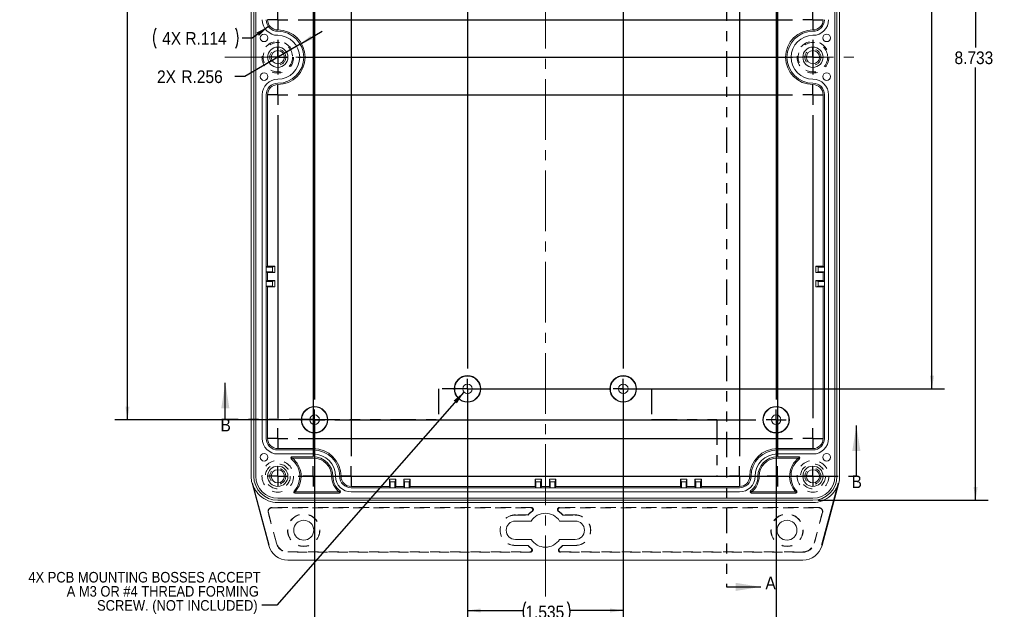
# Model space of a CAD drawing. Header units: inches. Extents: x 0.3 to 33.9, y 0.2 to 21.7.
# Tile 3 of 15: x 7.9 to 17.6, y 7.4 to 13.2. Entities that reach past the tile are written whole.
import ezdxf

# ---------------------------------------------------------------- set-up
doc = ezdxf.new("R2010")
doc.units = ezdxf.units.IN
doc.header["$MEASUREMENT"] = 0
for name, pattern in [('SLD-Center', [0.75, 0.6, -0.05, 0.05, -0.05]), ('SLD-Dashed', [0.075, 0.05, -0.025]), ('SLD-Phantom', [0.5, 0.25, -0.05, 0.05, -0.05, 0.05, -0.05]), ('SLD-Solid', [0])]:
    doc.linetypes.add(name, pattern=pattern)
doc.layers.add('SLD-0', color=7, linetype='SLD-Solid')
doc.styles.add('SLDTEXTSTYLE1', font='GOTHIC.TTF', dxfattribs={"width": 0.913})
doc.styles.get("Standard").update_dxf_attribs({"font": 'GOTHIC.TTF'})
doc.dimstyles.new('SLDDIMSTYLE1', dxfattribs={"dimtxt": 0.125, "dimasz": 0.13, "dimexe": 0, "dimexo": 0.0625, "dimgap": 0.03125, "dimtad": 0, "dimtih": 1, "dimtoh": 1, "dimdec": 3, "dimrnd": 1e-09, "dimzin": 12, "dimdsep": 46, "dimtxsty": 'SLDTEXTSTYLE1', "dimsah": 1, "dimcen": 0.09, "dimadec": 0, "dimazin": 3, "dimtfac": 1, "dimtdec": 3, "dimtofl": 0, "dimtmove": 0, "dimatfit": 3, "dimfxl": 0, "dimfrac": 2, "dimtolj": 1, "dimtzin": 12, "dimarcsym": 0})
doc.dimstyles.new('SLDDIMSTYLE2', dxfattribs={"dimtxt": 0.125, "dimasz": 0.13, "dimexe": 0, "dimexo": 0.0625, "dimgap": 0.03125, "dimtad": 0, "dimtih": 1, "dimtoh": 1, "dimdec": 3, "dimrnd": 1e-09, "dimzin": 12, "dimdsep": 46, "dimtxsty": 'SLDTEXTSTYLE1', "dimsah": 1, "dimcen": 0, "dimadec": 0, "dimazin": 3, "dimtfac": 1, "dimtdec": 3, "dimtofl": 0, "dimtmove": 0, "dimatfit": 3, "dimfxl": 0, "dimfrac": 2, "dimtolj": 1, "dimtzin": 12, "dimarcsym": 0})
doc.dimstyles.new('SLDDIMSTYLE5', dxfattribs={"dimtxt": 0.125, "dimasz": 0.13, "dimexe": 0, "dimexo": 0.0625, "dimgap": 0.03125, "dimtad": 0, "dimtih": 1, "dimtoh": 1, "dimdec": 3, "dimrnd": 1e-09, "dimzin": 12, "dimdsep": 46, "dimtxsty": 'SLDTEXTSTYLE1', "dimsah": 1, "dimcen": 0, "dimadec": 0, "dimazin": 3, "dimtfac": 1, "dimtdec": 3, "dimtofl": 0, "dimtmove": 1, "dimatfit": 3, "dimfxl": 0, "dimfrac": 2, "dimtolj": 1, "dimtzin": 12, "dimarcsym": 0})
doc.dimstyles.new('SLDDIMSTYLE8', dxfattribs={"dimtxt": 0.125, "dimasz": 0.13, "dimexe": 0, "dimexo": 0.0625, "dimgap": 0.03125, "dimtad": 0, "dimtih": 1, "dimtoh": 1, "dimdec": 3, "dimrnd": 1e-09, "dimzin": 4, "dimdsep": 46, "dimtxsty": 'SLDTEXTSTYLE1', "dimsah": 1, "dimcen": 0.09, "dimadec": 0, "dimazin": 1, "dimtfac": 1, "dimtdec": 3, "dimtofl": 0, "dimtmove": 0, "dimatfit": 3, "dimfxl": 0, "dimfrac": 2, "dimtolj": 1, "dimtzin": 12, "dimarcsym": 0})
doc.dimstyles.new('SLDDIMSTYLE9', dxfattribs={"dimtxt": 0, "dimasz": 0.13, "dimexe": 0, "dimexo": 0.0625, "dimgap": 0, "dimtad": 0, "dimtih": 1, "dimtoh": 1, "dimdec": 0, "dimrnd": 1e-09, "dimzin": 0, "dimdsep": 46, "dimtxsty": 'Standard', "dimsah": 1, "dimcen": 0.09, "dimadec": 0, "dimazin": 0, "dimtfac": 0.13, "dimtdec": 0, "dimtofl": 0, "dimtmove": 0, "dimatfit": 3, "dimfxl": 0, "dimfrac": 2, "dimtolj": 1, "dimtzin": 0, "dimarcsym": 0})

# ---------------------------------------------------------------- blocks, each defined once
blk = doc.blocks.new('*D12')
at = {"layer": 'SLD-0'}
for p, q in [((15.7365, 17.2114), (17.4145, 17.2114)), ((17.2895, 17.2114), (17.2895, 12.9393)), ((17.2895, 8.4784), (17.2895, 12.7423)), ((15.7365, 8.4784), (17.4145, 8.4784))]:
    blk.add_line(p, q, dxfattribs=at)
for points in [[(17.2895, 17.2114), (17.2695, 17.0814), (17.3095, 17.0814)], [(17.2895, 8.4784), (17.3095, 8.6084), (17.2695, 8.6084)]]:
    blk.add_solid(points, dxfattribs=at)
at = {"layer": 'SLD-0', "insert": (17.0819, 12.9019), "char_height": 0.125, "attachment_point": 1, "style": 'SLDTEXTSTYLE1'}
blk.add_mtext('8.733', dxfattribs=at)
blk = doc.blocks.new('*D19')
at = {"layer": 'SLD-0'}
for p, q in [((10.3192, 13.148), (10.1591, 13.032)), ((10.1591, 13.032), (10.0591, 13.032))]:
    blk.add_line(p, q, dxfattribs=at)
for centre, start, end in [((9.4066, 13.032), 153.43495, 206.56505), ((9.7996, 13.032), 333.43495, 26.56505)]:
    blk.add_arc(centre, 0.2203, start, end, dxfattribs=at)
blk.add_solid([(10.3192, 13.148), (10.2022, 13.0879), (10.2257, 13.0555)], dxfattribs=at)
at = {"layer": 'SLD-0', "char_height": 0.125, "attachment_point": 1, "style": 'SLDTEXTSTYLE1'}
for s, insert in [('4X R', (9.2721, 13.0931)), ('.114', (9.611, 13.0931))]:
    blk.add_mtext(s, dxfattribs=dict(at, insert=insert))
blk = doc.blocks.new('*D20')
at = {"layer": 'SLD-0'}
for p, q in [((10.6324, 12.9743), (10.8481, 13.1006)), ((10.6324, 12.9743), (10.0873, 12.6551)), ((10.0873, 12.6551), (9.9873, 12.6551))]:
    blk.add_line(p, q, dxfattribs=at)
blk.add_solid([(10.6324, 12.9743), (10.7547, 13.0227), (10.7345, 13.0572)], dxfattribs=at)
at = {"layer": 'SLD-0', "char_height": 0.125, "attachment_point": 1, "style": 'SLDTEXTSTYLE1'}
for s, insert in [('2X ', (9.2211, 12.7155, 0.7249)), ('R.256', (9.4612, 12.7155, 0.7249))]:
    blk.add_mtext(s, dxfattribs=dict(at, insert=insert))
blk = doc.blocks.new('*D28')
at = {"layer": 'SLD-0'}
for p, q in [((12.2815, 9.5264), (12.2815, 7.2667)), ((13.8165, 9.5264), (13.8165, 7.2667)), ((12.2815, 7.3917), (12.8294, 7.3917)), ((13.8165, 7.3917), (13.2919, 7.3917))]:
    blk.add_line(p, q, dxfattribs=at)
for centre, start, end in [((13.0512, 7.379), 153.43495, 206.56505), ((13.07, 7.379), 333.43495, 26.56505)]:
    blk.add_arc(centre, 0.2219, start, end, dxfattribs=at)
for points in [[(12.2815, 7.3917), (12.4115, 7.3717), (12.4115, 7.4117)], [(13.8165, 7.3917), (13.6865, 7.4117), (13.6865, 7.3717)]]:
    blk.add_solid(points, dxfattribs=at)
at = {"layer": 'SLD-0', "insert": (12.8528, 7.4395, -0.6901), "char_height": 0.125, "attachment_point": 1, "style": 'SLDTEXTSTYLE1'}
blk.add_mtext('1.535', dxfattribs=at)
blk = doc.blocks.new('*D29')
at = {"layer": 'SLD-0'}
for p, q in [((13.8665, 16.1134), (16.9847, 16.1134)), ((16.8597, 16.1134), (16.8597, 13.5618)), ((16.8597, 9.5764), (16.8597, 13.3379)), ((13.8665, 9.5764), (16.9847, 9.5764))]:
    blk.add_line(p, q, dxfattribs=at)
for centre, start, end in [((16.8503, 13.4372), 153.43495, 206.56505), ((16.869, 13.4372), 333.43495, 26.56505)]:
    blk.add_arc(centre, 0.2219, start, end, dxfattribs=at)
for points in [[(16.8597, 16.1134), (16.8397, 15.9834), (16.8797, 15.9834)], [(16.8597, 9.5764), (16.8797, 9.7064), (16.8397, 9.7064)]]:
    blk.add_solid(points, dxfattribs=at)
at = {"layer": 'SLD-0', "insert": (16.6519, 13.4976, -0.6901), "char_height": 0.125, "attachment_point": 1, "style": 'SLDTEXTSTYLE1'}
blk.add_mtext('6.537', dxfattribs=at)
blk = doc.blocks.new('*D32')
at = {"layer": 'SLD-0'}
for p, q in [((10.774, 9.2217), (10.774, 7.0305)), ((15.324, 9.2217), (15.324, 7.0305)), ((10.774, 7.1555), (12.8291, 7.1555)), ((15.324, 7.1555), (13.2916, 7.1555))]:
    blk.add_line(p, q, dxfattribs=at)
for centre, start, end in [((13.051, 7.1428), 153.43495, 206.56505), ((13.0697, 7.1428), 333.43495, 26.56505)]:
    blk.add_arc(centre, 0.2219, start, end, dxfattribs=at)
for points in [[(10.774, 7.1555), (10.904, 7.1355), (10.904, 7.1755)], [(15.324, 7.1555), (15.194, 7.1755), (15.194, 7.1355)]]:
    blk.add_solid(points, dxfattribs=at)
at = {"layer": 'SLD-0', "insert": (12.8526, 7.2032, -0.6901), "char_height": 0.125, "attachment_point": 1, "style": 'SLDTEXTSTYLE1'}
blk.add_mtext('4.550', dxfattribs=at)
blk = doc.blocks.new('*D33')
at = {"layer": 'SLD-0'}
for p, q in [((10.724, 16.4182), (8.8046, 16.4182)), ((8.9296, 16.4182), (8.9296, 13.6611)), ((8.9296, 9.2717), (8.9296, 13.4372)), ((10.724, 9.2717), (8.8046, 9.2717))]:
    blk.add_line(p, q, dxfattribs=at)
for centre, start, end in [((8.9202, 13.5365), 153.43495, 206.56505), ((8.939, 13.5365), 333.43495, 26.56505)]:
    blk.add_arc(centre, 0.2219, start, end, dxfattribs=at)
for points in [[(8.9296, 16.4182), (8.9096, 16.2882), (8.9496, 16.2882)], [(8.9296, 9.2717), (8.9496, 9.4017), (8.9096, 9.4017)]]:
    blk.add_solid(points, dxfattribs=at)
at = {"layer": 'SLD-0', "insert": (8.7218, 13.5969, -0.6901), "char_height": 0.125, "attachment_point": 1, "style": 'SLDTEXTSTYLE1'}
blk.add_mtext('7.147', dxfattribs=at)
blk = doc.blocks.new('SW_NOTE_5')
at = {"layer": 'SLD-0', "color": 0, "char_height": 0.104167, "attachment_point": 3, "style": 'SLDTEXTSTYLE1'}
for s, insert in [('4X PCB MOUNTING BOSSES ACCEPT ', (-0.0098, 0.3289)), ('A M3 OR #4 THREAD FORMING ', (-0.0278, 0.19)), ('SCREW. (NOT INCLUDED)', (-0.04, 0.0511))]:
    blk.add_mtext(s, dxfattribs=dict(at, insert=insert))
blk = doc.blocks.new('SW_CENTERMARKSYMBOL_0')
at = {"layer": 'SLD-0', "color": 0}
for p, q in [((0, 0), (0, 0.1)), ((5.275, 0), (5.275, 0.1)), ((0, 0), (-0.1, 0)), ((0, 0), (0, -0.1)), ((0, 0), (0.1, 0)), ((0.2, 0), (5.075, 0)), ((5.275, 0), (5.175, 0)), ((5.275, 0), (5.275, -0.1)), ((5.275, 0), (5.375, 0)), ((1.87, -0.862), (1.87, -0.762)), ((3.405, -0.862), (3.405, -0.762)), ((1.87, -0.862), (1.77, -0.862)), ((1.87, -0.862), (1.87, -0.962)), ((1.87, -0.862), (1.97, -0.862)), ((2.07, -0.862), (3.205, -0.862)), ((3.405, -0.862), (3.305, -0.862)), ((3.405, -0.862), (3.405, -0.962)), ((3.405, -0.862), (3.505, -0.862)), ((1.87, -1.062), (1.87, -7.199)), ((3.405, -1.062), (3.405, -7.199)), ((0, -4.1305), (0, -4.0305)), ((5.275, -4.1305), (5.275, -4.0305)), ((0, -4.1305), (-0.1, -4.1305)), ((0, -4.1305), (0, -4.2305)), ((0, -4.1305), (0.1, -4.1305)), ((0.2, -4.1305), (5.075, -4.1305)), ((5.275, -4.1305), (5.175, -4.1305)), ((5.275, -4.1305), (5.275, -4.2305)), ((5.275, -4.1305), (5.375, -4.1305)), ((1.87, -7.399), (1.87, -7.299)), ((3.405, -7.399), (3.405, -7.299)), ((1.87, -7.399), (1.77, -7.399)), ((1.87, -7.399), (1.87, -7.499)), ((1.87, -7.399), (1.97, -7.399)), ((2.07, -7.399), (3.205, -7.399)), ((3.405, -7.399), (3.305, -7.399)), ((3.405, -7.399), (3.405, -7.499)), ((3.405, -7.399), (3.505, -7.399)), ((0, -8.261), (0, -8.161)), ((5.275, -8.261), (5.275, -8.161)), ((0, -8.261), (-0.1, -8.261)), ((0, -8.261), (0, -8.361)), ((0, -8.261), (0.1, -8.261)), ((0.2, -8.261), (5.075, -8.261)), ((5.275, -8.261), (5.175, -8.261)), ((5.275, -8.261), (5.275, -8.361)), ((5.275, -8.261), (5.375, -8.261))]:
    blk.add_line(p, q, dxfattribs=at)
blk = doc.blocks.new('SW_CENTERMARKSYMBOL_1')
at = {"layer": 'SLD-0', "color": 0}
for p, q in [((0, 0), (0, 0.1)), ((0.35, 0), (0.35, 0.1)), ((0.724, 0), (0.724, 0.1)), ((4.551, 0), (4.551, 0.1)), ((4.925, 0), (4.925, 0.1)), ((5.275, 0), (5.275, 0.1)), ((0, 0), (-0.1, 0)), ((0, 0), (0.1, 0)), ((0, 0), (0, -0.1)), ((0.35, 0), (0.25, 0)), ((0.35, 0), (0.45, 0)), ((0.35, 0), (0.35, -0.1)), ((0.724, 0), (0.624, 0)), ((0.724, 0), (0.824, 0)), ((0.724, 0), (0.724, -0.1)), ((0.924, 0), (4.351, 0)), ((4.551, 0), (4.451, 0)), ((4.551, 0), (4.651, 0)), ((4.551, 0), (4.551, -0.1)), ((4.925, 0), (4.825, 0)), ((4.925, 0), (5.025, 0)), ((4.925, 0), (4.925, -0.1)), ((5.275, 0), (5.175, 0)), ((5.275, 0), (5.375, 0)), ((5.275, 0), (5.275, -0.1)), ((0, -0.374), (0, -0.274)), ((0.35, -0.2), (0.35, -8.061)), ((0.724, -0.2), (0.724, -8.061)), ((4.551, -0.2), (4.551, -8.061)), ((4.925, -0.2), (4.925, -8.061)), ((5.275, -0.374), (5.275, -0.274)), ((0, -0.374), (-0.1, -0.374)), ((0, -0.374), (0.1, -0.374)), ((0, -0.374), (0, -0.474)), ((0.2, -0.374), (5.075, -0.374)), ((5.275, -0.374), (5.175, -0.374)), ((5.275, -0.374), (5.375, -0.374)), ((5.275, -0.374), (5.275, -0.474)), ((0.3625, -0.55725), (0.3625, -0.45725)), ((4.9125, -0.55725), (4.9125, -0.45725)), ((0, -0.574), (0, -3.5605)), ((0.3625, -0.55725), (0.2625, -0.55725)), ((0.3625, -0.55725), (0.4625, -0.55725)), ((0.3625, -0.55725), (0.3625, -0.65725)), ((0.5625, -0.55725), (4.7125, -0.55725)), ((4.9125, -0.55725), (4.8125, -0.55725)), ((4.9125, -0.55725), (5.0125, -0.55725)), ((4.9125, -0.55725), (4.9125, -0.65725)), ((5.275, -0.574), (5.275, -3.5605)), ((0.3625, -0.75725), (0.3625, -7.50375)), ((4.9125, -0.75725), (4.9125, -7.50375)), ((0, -3.7605), (0, -3.6605)), ((5.275, -3.7605), (5.275, -3.6605)), ((0, -3.7605), (-0.1, -3.7605)), ((0, -3.7605), (0.1, -3.7605)), ((0, -3.7605), (0, -3.8605)), ((0.2, -3.7605), (5.075, -3.7605)), ((5.275, -3.7605), (5.175, -3.7605)), ((5.275, -3.7605), (5.375, -3.7605)), ((5.275, -3.7605), (5.275, -3.8605)), ((0, -3.9605), (0, -4.3005)), ((5.275, -3.9605), (5.275, -4.3005)), ((0, -4.5005), (0, -4.4005)), ((5.275, -4.5005), (5.275, -4.4005)), ((0, -4.5005), (-0.1, -4.5005)), ((0, -4.5005), (0.1, -4.5005)), ((0, -4.5005), (0, -4.6005)), ((0.2, -4.5005), (5.075, -4.5005)), ((5.275, -4.5005), (5.175, -4.5005)), ((5.275, -4.5005), (5.375, -4.5005)), ((5.275, -4.5005), (5.275, -4.6005)), ((0, -4.7005), (0, -7.687)), ((5.275, -4.7005), (5.275, -7.687)), ((0.3625, -7.70375), (0.3625, -7.60375)), ((4.9125, -7.70375), (4.9125, -7.60375)), ((0.3625, -7.70375), (0.2625, -7.70375)), ((0.3625, -7.70375), (0.4625, -7.70375)), ((0.3625, -7.70375), (0.3625, -7.80375)), ((0.5625, -7.70375), (4.7125, -7.70375)), ((4.9125, -7.70375), (4.8125, -7.70375)), ((4.9125, -7.70375), (5.0125, -7.70375)), ((4.9125, -7.70375), (4.9125, -7.80375)), ((0, -7.887), (0, -7.787)), ((5.275, -7.887), (5.275, -7.787)), ((0, -7.887), (-0.1, -7.887)), ((0, -7.887), (0.1, -7.887)), ((0, -7.887), (0, -7.987)), ((0.2, -7.887), (5.075, -7.887)), ((5.275, -7.887), (5.175, -7.887)), ((5.275, -7.887), (5.375, -7.887)), ((5.275, -7.887), (5.275, -7.987)), ((0, -8.261), (0, -8.161)), ((0.35, -8.261), (0.35, -8.161)), ((0.724, -8.261), (0.724, -8.161)), ((4.551, -8.261), (4.551, -8.161)), ((4.925, -8.261), (4.925, -8.161)), ((5.275, -8.261), (5.275, -8.161)), ((0, -8.261), (-0.1, -8.261)), ((0, -8.261), (0.1, -8.261)), ((0, -8.261), (0, -8.361)), ((0.35, -8.261), (0.25, -8.261)), ((0.35, -8.261), (0.45, -8.261)), ((0.35, -8.261), (0.35, -8.361)), ((0.724, -8.261), (0.624, -8.261)), ((0.724, -8.261), (0.824, -8.261)), ((0.724, -8.261), (0.724, -8.361)), ((0.924, -8.261), (4.351, -8.261)), ((4.551, -8.261), (4.451, -8.261)), ((4.551, -8.261), (4.651, -8.261)), ((4.551, -8.261), (4.551, -8.361)), ((4.925, -8.261), (4.825, -8.261)), ((4.925, -8.261), (5.025, -8.261)), ((4.925, -8.261), (4.925, -8.361)), ((5.275, -8.261), (5.175, -8.261)), ((5.275, -8.261), (5.375, -8.261)), ((5.275, -8.261), (5.275, -8.361))]:
    blk.add_line(p, q, dxfattribs=at)

msp = doc.modelspace()

# ---------------------------------------------------------------- linework, layer by layer
at = {"color": 7, "linetype": 'SLD-Solid', "lineweight": 15}
for p, q in [((10.1487, 16.97541), (10.1487, 8.71441)), ((10.17549, 16.97541), (10.17549, 8.71441)), ((10.19518, 16.97541), (10.19518, 8.71441)), ((15.90281, 8.71441), (15.90281, 16.97541)), ((15.92249, 8.71441), (15.92249, 16.97541)), ((15.94928, 8.71441), (15.94928, 16.97541)), ((10.25749, 12.47491), (10.25749, 9.08841)), ((10.29749, 12.47491), (10.29749, 9.08841)), ((10.3107, 10.7845), (10.3107, 12.47491)), ((15.78728, 12.47491), (15.78728, 10.7845)), ((15.80049, 9.08841), (15.80049, 12.47491)), ((15.84049, 9.08841), (15.84049, 12.47491)), ((10.3107, 10.7845), (10.29842, 10.77665)), ((10.29842, 10.77665), (10.29842, 10.72965)), ((10.35842, 10.77665), (10.29842, 10.77665)), ((10.3107, 10.7845), (10.38297, 10.7845)), ((10.38297, 10.7845), (10.35842, 10.77665)), ((10.35842, 10.72965), (10.35842, 10.77665)), ((10.38297, 10.7845), (10.38297, 10.72179)), ((15.71501, 10.7845), (15.71501, 10.72179)), ((15.71501, 10.7845), (15.73956, 10.77665)), ((15.78728, 10.7845), (15.71501, 10.7845)), ((15.73956, 10.72965), (15.73956, 10.77665)), ((15.73956, 10.77665), (15.79956, 10.77665)), ((15.78728, 10.7845), (15.79956, 10.77665)), ((15.79956, 10.77665), (15.79956, 10.72965)), ((10.29842, 10.72965), (10.3107, 10.72179)), ((10.29842, 10.72965), (10.35842, 10.72965)), ((10.3107, 10.64302), (10.3107, 10.72179)), ((10.38297, 10.72179), (10.3107, 10.72179)), ((10.38297, 10.72179), (10.35842, 10.72965)), ((15.71501, 10.72179), (15.73956, 10.72965)), ((15.71501, 10.72179), (15.78728, 10.72179)), ((15.79956, 10.72965), (15.73956, 10.72965)), ((15.79956, 10.72965), (15.78728, 10.72179)), ((15.78728, 10.72179), (15.78728, 10.64302)), ((10.3107, 10.64302), (10.29842, 10.63516)), ((10.29842, 10.63516), (10.29842, 10.58816)), ((10.35842, 10.63516), (10.29842, 10.63516)), ((10.29842, 10.58816), (10.3107, 10.58031)), ((10.29842, 10.58816), (10.35842, 10.58816)), ((10.3107, 10.64302), (10.38297, 10.64302)), ((10.3107, 9.08841), (10.3107, 10.58031)), ((10.38297, 10.58031), (10.3107, 10.58031)), ((10.38297, 10.64302), (10.35842, 10.63516)), ((10.35842, 10.58816), (10.35842, 10.63516)), ((10.38297, 10.58031), (10.35842, 10.58816)), ((10.38297, 10.64302), (10.38297, 10.58031)), ((15.71501, 10.64302), (15.71501, 10.58031)), ((15.71501, 10.64302), (15.73956, 10.63516)), ((15.78728, 10.64302), (15.71501, 10.64302)), ((15.71501, 10.58031), (15.73956, 10.58816)), ((15.71501, 10.58031), (15.78728, 10.58031)), ((15.73956, 10.58816), (15.73956, 10.63516)), ((15.73956, 10.63516), (15.79956, 10.63516)), ((15.79956, 10.58816), (15.73956, 10.58816)), ((15.78728, 10.64302), (15.79956, 10.63516)), ((15.79956, 10.58816), (15.78728, 10.58031)), ((15.78728, 10.58031), (15.78728, 9.08841)), ((15.79956, 10.63516), (15.79956, 10.58816)), ((10.76149, 8.98761), (10.41149, 8.98761)), ((10.41149, 8.97441), (10.76149, 8.97441)), ((10.41149, 8.93441), (10.76149, 8.93441)), ((15.68649, 8.98761), (15.33649, 8.98761)), ((15.33649, 8.97441), (15.68649, 8.97441)), ((15.33649, 8.93441), (15.68649, 8.93441)), ((10.55122, 8.89559), (10.54401, 8.88624)), ((10.55122, 8.89559), (10.55122, 8.90741)), ((10.55122, 8.90741), (10.76149, 8.90741)), ((10.76149, 8.89471), (10.55378, 8.89471)), ((15.54676, 8.90741), (15.33649, 8.90741)), ((15.33649, 8.89471), (15.5442, 8.89471)), ((15.54676, 8.89559), (15.54676, 8.90741)), ((15.54676, 8.89559), (15.55397, 8.88624)), ((10.32181, 8.03376), (10.15765, 8.64639)), ((10.32547, 8.03474), (10.16131, 8.64737)), ((11.51139, 8.68589), (11.51925, 8.66134)), ((11.51139, 8.68589), (11.5741, 8.68589)), ((11.51139, 8.61361), (11.51139, 8.68589)), ((11.56625, 8.66134), (11.51925, 8.66134)), ((11.51925, 8.66134), (11.51925, 8.60134)), ((11.5741, 8.68589), (11.56625, 8.66134)), ((11.56625, 8.60134), (11.56625, 8.66134)), ((11.5741, 8.68589), (11.5741, 8.61361)), ((11.65288, 8.68589), (11.66074, 8.66134)), ((11.65288, 8.68589), (11.71559, 8.68589)), ((11.65288, 8.61361), (11.65288, 8.68589)), ((11.66074, 8.66134), (11.66074, 8.60134)), ((11.70774, 8.66134), (11.66074, 8.66134)), ((11.71559, 8.68589), (11.70774, 8.66134)), ((11.70774, 8.60134), (11.70774, 8.66134)), ((11.71559, 8.68589), (11.71559, 8.61361)), ((12.94689, 8.68589), (12.95475, 8.66134)), ((12.94689, 8.61361), (12.94689, 8.68589)), ((12.94689, 8.68589), (13.0096, 8.68589)), ((12.95475, 8.66134), (12.95475, 8.60134)), ((13.00175, 8.66134), (12.95475, 8.66134)), ((13.0096, 8.68589), (13.00175, 8.66134)), ((13.00175, 8.60134), (13.00175, 8.66134)), ((13.0096, 8.68589), (13.0096, 8.61361)), ((13.08838, 8.68589), (13.08838, 8.61361)), ((13.08838, 8.68589), (13.09624, 8.66134)), ((13.15109, 8.68589), (13.08838, 8.68589)), ((13.09624, 8.66134), (13.14324, 8.66134)), ((13.09624, 8.60134), (13.09624, 8.66134)), ((13.15109, 8.68589), (13.14324, 8.66134)), ((13.14324, 8.66134), (13.14324, 8.60134)), ((13.15109, 8.61361), (13.15109, 8.68589)), ((14.38239, 8.68589), (14.38239, 8.61361)), ((14.38239, 8.68589), (14.39025, 8.66134)), ((14.4451, 8.68589), (14.38239, 8.68589)), ((14.39025, 8.60134), (14.39025, 8.66134)), ((14.39025, 8.66134), (14.43725, 8.66134)), ((14.4451, 8.68589), (14.43725, 8.66134)), ((14.43725, 8.66134), (14.43725, 8.60134)), ((14.4451, 8.61361), (14.4451, 8.68589)), ((14.52388, 8.68589), (14.52388, 8.61361)), ((14.52388, 8.68589), (14.53174, 8.66134)), ((14.58659, 8.68589), (14.52388, 8.68589)), ((14.53174, 8.60134), (14.53174, 8.66134)), ((14.53174, 8.66134), (14.57874, 8.66134)), ((14.58659, 8.68589), (14.57874, 8.66134)), ((14.57874, 8.66134), (14.57874, 8.60134)), ((14.58659, 8.61361), (14.58659, 8.68589)), ((15.93667, 8.64737), (15.77251, 8.03474)), ((15.94033, 8.64639), (15.77618, 8.03376)), ((10.58055, 8.56022), (10.57182, 8.56818)), ((10.58253, 8.5611), (10.58055, 8.56022)), ((10.58055, 8.56022), (10.58055, 8.54841)), ((11.01972, 8.54841), (10.58055, 8.54841)), ((10.58253, 8.5611), (11.01711, 8.5611)), ((11.01972, 8.56022), (11.02682, 8.56966)), ((11.01972, 8.56022), (11.01972, 8.54841)), ((11.51139, 8.61361), (11.13549, 8.61361)), ((11.13549, 8.60041), (14.96249, 8.60041)), ((11.13549, 8.56041), (14.96249, 8.56041)), ((11.51139, 8.61361), (11.51925, 8.60134)), ((11.51925, 8.60134), (11.56625, 8.60134)), ((11.56625, 8.60134), (11.5741, 8.61361)), ((11.65288, 8.61361), (11.5741, 8.61361)), ((11.65288, 8.61361), (11.66074, 8.60134)), ((11.66074, 8.60134), (11.70774, 8.60134)), ((11.70774, 8.60134), (11.71559, 8.61361)), ((12.94689, 8.61361), (11.71559, 8.61361)), ((12.94689, 8.61361), (12.95475, 8.60134)), ((12.95475, 8.60134), (13.00175, 8.60134)), ((13.00175, 8.60134), (13.0096, 8.61361)), ((13.08838, 8.61361), (13.0096, 8.61361)), ((13.09624, 8.60134), (13.08838, 8.61361)), ((13.14324, 8.60134), (13.09624, 8.60134)), ((13.15109, 8.61361), (13.14324, 8.60134)), ((14.38239, 8.61361), (13.15109, 8.61361)), ((14.39025, 8.60134), (14.38239, 8.61361)), ((14.43725, 8.60134), (14.39025, 8.60134)), ((14.4451, 8.61361), (14.43725, 8.60134)), ((14.52388, 8.61361), (14.4451, 8.61361)), ((14.53174, 8.60134), (14.52388, 8.61361)), ((14.57874, 8.60134), (14.53174, 8.60134)), ((14.58659, 8.61361), (14.57874, 8.60134)), ((14.96249, 8.61361), (14.58659, 8.61361)), ((15.07826, 8.56022), (15.07117, 8.56966)), ((15.07826, 8.56022), (15.07826, 8.54841)), ((15.07826, 8.54841), (15.51743, 8.54841)), ((15.51545, 8.5611), (15.08087, 8.5611)), ((15.51545, 8.5611), (15.51743, 8.56022)), ((15.51743, 8.56022), (15.52616, 8.56818)), ((15.51743, 8.56022), (15.51743, 8.54841)), ((10.41149, 8.49809), (15.68649, 8.49809)), ((10.41149, 8.47841), (15.68649, 8.47841)), ((10.41149, 8.45608), (15.68649, 8.45608)), ((12.90829, 8.27368), (12.75372, 8.27368)), ((13.34427, 8.27368), (13.18969, 8.27368)), ((12.75372, 8.09258), (12.90829, 8.09258)), ((13.18969, 8.09258), (13.34427, 8.09258)), ((15.58603, 7.88785), (10.51195, 7.88785))]:
    msp.add_line(p, q, dxfattribs=at)
at = {"color": 7, "linetype": 'SLD-Phantom', "lineweight": 30}
for p, q in [((14.83499, 16.65323), (14.83499, 7.62439)), ((12.28149, 9.57641), (11.994, 9.57641)), ((11.994, 9.57641), (11.994, 9.27341)), ((12.28149, 9.57641), (14.09658, 9.57641)), ((14.09658, 9.57641), (14.09658, 9.27341)), ((10.77249, 9.27341), (9.89424, 9.27341)), ((10.77249, 9.27341), (11.994, 9.27341)), ((14.09658, 9.27341), (14.73844, 9.27341)), ((14.73844, 9.27341), (14.73844, 8.71441)), ((14.73844, 8.71441), (15.68649, 8.71441)), ((15.68649, 8.71441), (16.11453, 8.71441))]:
    msp.add_line(p, q, dxfattribs=at)
at = {"color": 7, "linetype": 'SLD-Solid', "lineweight": 30}
for p, q in [((9.89424, 9.27341), (9.89424, 9.63487)), ((16.11453, 8.71441), (16.11453, 9.21441)), ((14.83499, 7.62439), (15.17348, 7.62439))]:
    msp.add_line(p, q, dxfattribs=at)
at = {"color": 7, "linetype": 'SLD-Dashed', "lineweight": 0}
for p, q in [((10.39786, 8.05414), (10.3167, 8.35703)), ((10.31869, 8.35757), (10.39986, 8.05467)), ((12.91108, 8.40659), (10.35473, 8.40659)), ((10.35473, 8.40453), (12.90452, 8.40453)), ((15.74325, 8.40659), (13.1869, 8.40659)), ((13.19347, 8.40453), (15.74325, 8.40453)), ((15.69813, 8.05467), (15.77929, 8.35757)), ((15.78128, 8.35703), (15.70012, 8.05414)), ((12.87817, 8.3348), (12.75372, 8.3348)), ((12.75372, 8.33274), (12.87909, 8.33274)), ((12.87817, 8.3348), (12.87909, 8.33274)), ((13.21982, 8.3348), (13.21889, 8.33274)), ((13.21889, 8.33274), (13.34427, 8.33274)), ((13.34427, 8.3348), (13.21982, 8.3348)), ((10.51195, 7.96866), (12.8953, 7.96866)), ((12.90136, 7.96659), (10.51195, 7.96659)), ((12.87909, 8.03352), (12.75372, 8.03352)), ((12.75372, 8.03146), (12.87817, 8.03146)), ((12.87817, 8.03146), (12.87909, 8.03352)), ((15.58603, 7.96659), (13.19662, 7.96659)), ((13.20268, 7.96866), (15.58603, 7.96866)), ((13.21982, 8.03146), (13.21889, 8.03352)), ((13.34427, 8.03352), (13.21889, 8.03352)), ((13.21982, 8.03146), (13.34427, 8.03146))]:
    msp.add_line(p, q, dxfattribs=at)
at = {"color": 7, "linetype": 'SLD-Solid', "lineweight": 15}
for centre, radius in [((10.27599, 13.03591), 0.0375), ((15.82199, 13.03591), 0.0375), ((10.41149, 12.84491), 0.1), ((10.41149, 12.84491), 0.06496), ((15.68649, 12.84491), 0.1), ((15.68649, 12.84491), 0.06496), ((10.27599, 12.65391), 0.0375), ((15.82199, 12.65391), 0.0375), ((12.28149, 9.57641), 0.13135), ((13.81649, 9.57641), 0.13135), ((12.28149, 9.57641), 0.1265), ((12.28149, 9.57641), 0.0475), ((13.81649, 9.57641), 0.1265), ((13.81649, 9.57641), 0.0475), ((10.77399, 9.27166), 0.13135), ((10.77399, 9.27166), 0.1265), ((10.77399, 9.27166), 0.0475), ((15.32399, 9.27166), 0.13135), ((15.32399, 9.27166), 0.1265), ((15.32399, 9.27166), 0.0475), ((10.27599, 8.90206), 0.0375), ((15.82199, 8.90206), 0.0375), ((10.41149, 8.71441), 0.1), ((10.41149, 8.71441), 0.06496), ((15.68649, 8.71441), 0.1), ((15.68649, 8.71441), 0.06496), ((10.6671, 8.18313), 0.09843), ((15.43088, 8.18313), 0.09843)]:
    msp.add_circle(centre, radius, dxfattribs=at)
at = {"color": 7, "linetype": 'SLD-Dashed', "lineweight": 0}
for centre, radius in [((10.41149, 12.84491), 0.156), ((10.41149, 12.84491), 0.14501), ((10.41149, 12.84491), 0.07874), ((15.68649, 12.84491), 0.156), ((15.68649, 12.84491), 0.14501), ((15.68649, 12.84491), 0.07874), ((10.41149, 8.71441), 0.156), ((10.41149, 8.71441), 0.12302), ((15.68649, 8.71441), 0.156), ((15.68649, 8.71441), 0.12302), ((10.41149, 8.71441), 0.07874), ((15.68649, 8.71441), 0.07874), ((10.6671, 8.18313), 0.15954), ((10.6671, 8.18313), 0.15748), ((15.43088, 8.18313), 0.15954), ((15.43088, 8.18313), 0.15748)]:
    msp.add_circle(centre, radius, dxfattribs=at)
at = {"color": 7, "linetype": 'SLD-Solid', "lineweight": 15}
for centre, radius, start, end in [((10.41149, 13.21491), 0.154, 180, 270), ((10.41149, 13.21491), 0.114, 180, 270), ((10.41149, 13.21491), 0.10079, 180, 270), ((15.68649, 13.21491), 0.114, 270, 0), ((15.68649, 13.21491), 0.10079, 270, 0), ((15.68649, 13.21491), 0.154, 270, 0), ((10.41149, 12.84491), 0.26921, 270, 90), ((15.68649, 12.84491), 0.26921, 90, 270), ((10.41149, 12.84491), 0.256, 270, 90), ((10.41149, 12.84491), 0.216, 270, 90), ((15.68649, 12.84491), 0.256, 90, 270), ((15.68649, 12.84491), 0.216, 90, 270), ((10.41149, 12.47491), 0.154, 90, 180), ((15.68649, 12.47491), 0.154, 0, 90), ((10.41149, 12.47491), 0.114, 90, 180), ((10.41149, 12.47491), 0.10079, 90, 180), ((15.68649, 12.47491), 0.114, 0, 90), ((15.68649, 12.47491), 0.10079, 0, 90), ((10.41149, 9.08841), 0.154, 180, 270), ((10.41149, 9.08841), 0.114, 180, 270), ((10.41149, 9.08841), 0.10079, 180, 270), ((15.68649, 9.08841), 0.114, 270, 0), ((15.68649, 9.08841), 0.10079, 270, 0), ((15.68649, 9.08841), 0.154, 270, 0), ((10.76149, 8.71441), 0.27321, 0, 90), ((10.76149, 8.71441), 0.26, 0, 90), ((10.76149, 8.71441), 0.22, 0, 90), ((15.33649, 8.71441), 0.27321, 90, 180), ((15.33649, 8.71441), 0.26, 90, 180), ((15.33649, 8.71441), 0.22, 90, 180), ((10.55122, 8.89559), 0.01181, 90, 232.360771), ((10.41149, 8.71441), 0.217, 317.633508, 52.360771), ((10.41149, 8.71441), 0.22969, 318.12947, 51.720521), ((10.76149, 8.71441), 0.193, 0, 90), ((10.76149, 8.71441), 0.18031, 0, 90), ((15.33649, 8.71441), 0.193, 90, 180), ((15.33649, 8.71441), 0.18031, 90, 180), ((15.68649, 8.71441), 0.22969, 128.279479, 221.87053), ((15.68649, 8.71441), 0.217, 127.639229, 222.366492), ((15.54676, 8.89559), 0.01181, 307.639229, 90), ((10.41149, 8.71441), 0.26279, 180, 195), ((10.41149, 8.71441), 0.236, 180, 270), ((10.41149, 8.71441), 0.21631, 180, 270), ((11.13549, 8.71441), 0.19369, 180, 232.326206), ((11.13549, 8.71441), 0.181, 180, 233.100475), ((11.13549, 8.71441), 0.154, 180, 270), ((11.13549, 8.71441), 0.114, 180, 270), ((11.13549, 8.71441), 0.10079, 180, 270), ((14.96249, 8.71441), 0.114, 270, 0), ((14.96249, 8.71441), 0.10079, 270, 0), ((14.96249, 8.71441), 0.154, 270, 0), ((14.96249, 8.71441), 0.181, 306.899525, 0), ((14.96249, 8.71441), 0.19369, 307.673794, 0), ((15.68649, 8.71441), 0.21631, 270, 0), ((15.68649, 8.71441), 0.236, 270, 0), ((15.68649, 8.71441), 0.26279, 345, 0), ((10.58055, 8.56022), 0.01181, 137.633508, 270), ((11.01972, 8.56022), 0.01181, 270, 53.100475), ((15.07826, 8.56022), 0.01181, 126.899525, 270), ((15.51743, 8.56022), 0.01181, 270, 42.366492), ((10.41149, 8.71441), 0.25833, 226.763003, 270), ((15.68649, 8.71441), 0.25833, 270, 313.236997), ((13.04899, 8.18313), 0.16732, 32.763762, 147.236238), ((12.75372, 8.18313), 0.09055, 90, 270), ((13.34427, 8.18313), 0.09055, 270, 90), ((13.04899, 8.18313), 0.16732, 212.763762, 327.236238), ((10.51195, 8.0847), 0.19685, 195, 270), ((15.58603, 8.0847), 0.19685, 270, 345)]:
    msp.add_arc(centre, radius, start, end, dxfattribs=at)
at = {"color": 7, "linetype": 'SLD-Dashed', "lineweight": 0}
for centre, radius, start, end in [((10.35473, 8.36722), 0.03937, 90, 195), ((10.35473, 8.36722), 0.03731, 90, 195), ((13.04899, 8.18313), 0.22844, 125.610697, 138.399698), ((13.04899, 8.18313), 0.22638, 124.087536, 138.633775), ((13.04899, 8.18313), 0.22638, 41.366225, 55.912464), ((13.04899, 8.18313), 0.22844, 41.600302, 54.389303), ((15.74325, 8.36722), 0.03937, 345, 90), ((15.74325, 8.36722), 0.03731, 345, 90), ((12.75372, 8.18313), 0.15167, 90, 270), ((12.75372, 8.18313), 0.14961, 90, 270), ((13.34427, 8.18313), 0.15167, 270, 90), ((13.34427, 8.18313), 0.14961, 270, 90), ((10.51195, 8.0847), 0.11811, 195, 270), ((10.51195, 8.0847), 0.11605, 195, 270), ((13.04899, 8.18313), 0.22844, 221.600302, 231.726755), ((13.04899, 8.18313), 0.22638, 221.366225, 233.132197), ((13.04899, 8.18313), 0.22638, 306.867803, 318.633775), ((13.04899, 8.18313), 0.22844, 308.273245, 318.399698), ((15.58603, 8.0847), 0.11605, 270, 345), ((15.58603, 8.0847), 0.11811, 270, 345)]:
    msp.add_arc(centre, radius, start, end, dxfattribs=at)
at = {"color": 7, "linetype": 'SLD-Solid', "lineweight": 15}
for points in [[(10.55378, 8.89471), (10.55294, 8.89501), (10.55208, 8.8953), (10.55122, 8.89559)], [(15.5442, 8.89471), (15.54504, 8.89501), (15.5459, 8.8953), (15.54676, 8.89559)], [(11.01711, 8.5611), (11.01797, 8.5608), (11.01884, 8.56051), (11.01972, 8.56022)], [(15.08087, 8.5611), (15.08001, 8.5608), (15.07914, 8.56051), (15.07826, 8.56022)]]:
    msp.add_open_spline(points, degree=3, dxfattribs=at)
for points in [[(10.23453, 8.52621), (10.22535, 8.53484), (10.21701, 8.5439), (10.20173, 8.56295), (10.19479, 8.57297), (10.18265, 8.59333), (10.17737, 8.60374), (10.17053, 8.61978), (10.16843, 8.6252), (10.1646, 8.63618), (10.16285, 8.64179), (10.16131, 8.64737)], [(15.86345, 8.52621), (15.87263, 8.53484), (15.88098, 8.5439), (15.89625, 8.56295), (15.90319, 8.57297), (15.91533, 8.59333), (15.92061, 8.60374), (15.92745, 8.61978), (15.92955, 8.6252), (15.93338, 8.63618), (15.93513, 8.64179), (15.93667, 8.64737)]]:
    msp.add_open_spline(points, degree=3, knots=[0, 0, 0, 0, 0.25, 0.25, 0.5, 0.5, 0.75, 0.75, 0.875, 0.875, 1, 1, 1, 1], dxfattribs=at)
at = {"color": 7, "linetype": 'SLD-Dashed', "lineweight": 0}
for points in [[(12.90452, 8.40453), (12.90869, 8.40453), (12.91276, 8.4032), (12.91946, 8.39833), (12.922, 8.39482), (12.92453, 8.38696), (12.92451, 8.3826), (12.92193, 8.37478), (12.91937, 8.37128), (12.91598, 8.36885)], [(12.92212, 8.37061), (12.92561, 8.37298), (12.92825, 8.3764), (12.93105, 8.3843), (12.93114, 8.38868), (12.9287, 8.39666), (12.92616, 8.40025), (12.91947, 8.40521), (12.9153, 8.40659), (12.91108, 8.40659)], [(13.1869, 8.40659), (13.18268, 8.40659), (13.17857, 8.40524), (13.17182, 8.40026), (13.1693, 8.39669), (13.16684, 8.38871), (13.16694, 8.38431), (13.1697, 8.37646), (13.17237, 8.37298), (13.17587, 8.37061)], [(13.18201, 8.36885), (13.17861, 8.37128), (13.17608, 8.37473), (13.17347, 8.3826), (13.17345, 8.38693), (13.17596, 8.39479), (13.17852, 8.39832), (13.18517, 8.40317), (13.18929, 8.40453), (13.19347, 8.40453)], [(12.90749, 8.00379), (12.91071, 8.00125), (12.91305, 7.99777), (12.91534, 7.98997), (12.91524, 7.98572), (12.91259, 7.97807), (12.91002, 7.97465), (12.90344, 7.96996), (12.8994, 7.96866), (12.8953, 7.96866)], [(12.90136, 7.96659), (12.9055, 7.96659), (12.90953, 7.9679), (12.9162, 7.97269), (12.91875, 7.97616), (12.92134, 7.98391), (12.92138, 7.98823), (12.91895, 7.99602), (12.91648, 7.99954), (12.91317, 8.00202)], [(13.18481, 8.00202), (13.1815, 7.99954), (13.17906, 7.99607), (13.1766, 7.98824), (13.17664, 7.98394), (13.17922, 7.97619), (13.18178, 7.9727), (13.1884, 7.96793), (13.19248, 7.96659), (13.19662, 7.96659)], [(13.20268, 7.96866), (13.19858, 7.96866), (13.19459, 7.96994), (13.18796, 7.97464), (13.18541, 7.97805), (13.18275, 7.98569), (13.18265, 7.98997), (13.18491, 7.99772), (13.18727, 8.00125), (13.19049, 8.00379)]]:
    msp.add_open_spline(points, degree=3, knots=[0, 0, 0, 0, 0.25, 0.25, 0.5, 0.5, 0.75, 0.75, 1, 1, 1, 1], dxfattribs=at)
at = {"color": 7, "linetype": 'SLD-Solid', "lineweight": 30}
for points in [[(9.89424, 9.63487), (9.85424, 9.38487), (9.93424, 9.38487)], [(16.11453, 9.21441), (16.07453, 8.96441), (16.15453, 8.96441)], [(15.17348, 7.62439), (14.92348, 7.66439), (14.92348, 7.58439)]]:
    msp.add_solid(points, dxfattribs=at)
at = {"layer": 'SLD-0', "linetype": 'SLD-Center', "lineweight": 0}
for p, q in [((13.04899, 7.52969), (13.04899, 18.10511)), ((9.89054, 12.84491), (16.16274, 12.84491))]:
    msp.add_line(p, q, dxfattribs=at)

# ---------------------------------------------------------------- block references
at = {"layer": 'SLD-0'}
for name, p in [('SW_CENTERMARKSYMBOL_0', (10.41149, 16.97541)), ('SW_CENTERMARKSYMBOL_1', (10.41149, 16.97541)), ('SW_NOTE_5', (10.25259, 7.44298))]:
    msp.add_blockref(name, p, dxfattribs=at)

# ---------------------------------------------------------------- texts
at = {"color": 7, "linetype": 'Continuous', "char_height": 0.125, "attachment_point": 1, "style": 'SLDTEXTSTYLE1'}
for s, insert in [('B', (9.84695, 9.28212)), ('B', (16.06724, 8.72312)), ('A', (15.21814, 7.72554))]:
    msp.add_mtext(s, dxfattribs=dict(at, insert=insert))

# ---------------------------------------------------------------- dimensions: what is measured, and where the dimension line sits
at = {"layer": 'SLD-0'}
dim = msp.add_linear_dim(base=(17.28949, 8.47841), p1=(15.68649, 17.21141), p2=(15.68649, 8.47841), angle=90, dimstyle='SLDDIMSTYLE1', dxfattribs=at)
dim.commit()
dim.dimension.update_dxf_attribs({"geometry": '*D12', "text_midpoint": (17.28949, 12.84079), "dimtype": 160})
for base, p1, p2, angle, dimstyle, picture, middle in [((8.9295762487, 16.4181552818), (10.7739910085, 9.2716552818), (10.7739910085, 16.4181552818), 90, 'SLDDIMSTYLE1', '*D33', (8.9295762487, 13.5491597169)), ((16.85967, 9.57641), (13.81649, 16.11341), (13.81649, 9.57641), 90, 'SLDDIMSTYLE1', '*D29', (16.85967, 13.44985)), ((15.32399, 7.15548), (10.77399, 9.27166), (15.32399, 9.27166), 0, 'SLDDIMSTYLE8', '*D32', (13.06037, 7.15548))]:
    dim = msp.add_linear_dim(base=base, p1=p1, p2=p2, angle=angle, text='(<>)', dimstyle=dimstyle, dxfattribs=at)
    dim.commit()
    dim.dimension.update_dxf_attribs({"geometry": picture, "text_midpoint": middle, "dimtype": 160})
for center, mpoint, text, dimstyle, picture, middle in [((10.41149, 13.21491), (10.31918, 13.14801), '(4X <>)', 'SLDDIMSTYLE2', '*D19', (9.60309, 13.032)), ((10.41149, 12.84491), (10.63241, 12.97426), '2X <>', 'SLDDIMSTYLE5', '*D20', (9.60419, 12.65505))]:
    dim = msp.add_radius_dim(center=center, mpoint=mpoint, text=text, dimstyle=dimstyle, dxfattribs=at)
    dim.commit()
    dim.dimension.update_dxf_attribs({"geometry": picture, "text_midpoint": middle, "dimtype": 164})
dim = msp.add_linear_dim(base=(12.28149, 7.3917), p1=(13.81649, 9.57641), p2=(12.28149, 9.57641), text='(<>)', dimstyle='SLDDIMSTYLE1', dxfattribs=at)
dim.commit()
dim.dimension.update_dxf_attribs({"geometry": '*D28', "text_midpoint": (13.06062, 7.3917), "dimtype": 160})

# ---------------------------------------------------------------- leaders
msp.add_leader([(12.24632, 9.54448), (10.40259, 7.44298), (10.25259, 7.44298)], dimstyle='SLDDIMSTYLE9', dxfattribs=at)

doc.saveas('drawing.dxf')
